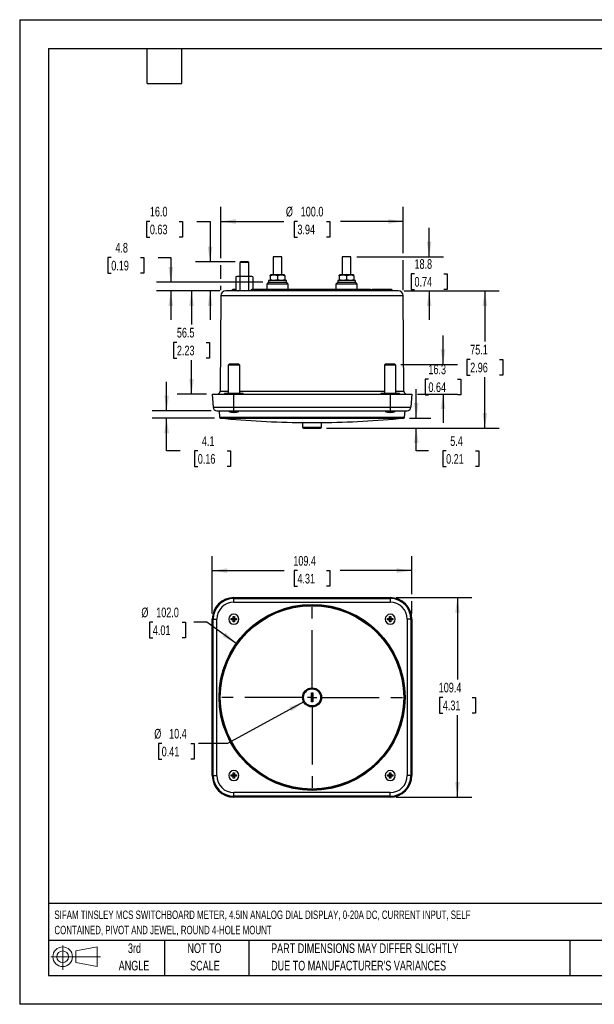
# Model space of a CAD drawing. Header units: millimetres. Extents: x 0 to 699, y 0 to 540.
# Tile 1 of 6: x 0 to 315, y 0 to 540. Entities that reach past the tile are written whole.
import ezdxf

# ---------------------------------------------------------------- set-up
doc = ezdxf.new("R2010")
doc.units = ezdxf.units.MM
doc.header["$LTSCALE"] = 2.5
doc.linetypes.add('CENTERX2', pattern=[20.32, 12.7, -2.54, 2.54, -2.54])
doc.layers.add('CENTER', color=40, linetype='CENTERX2')
doc.layers.add('SLD-DEFPOINTS', color=7, linetype='Continuous')
doc.layers.add('DIMENSIONS', color=140, linetype='Continuous', lineweight=25)
doc.layers.add('TEXT', color=140, linetype='Continuous', lineweight=25)
doc.styles.add('SLDTEXTSTYLE0', font='TXT', dxfattribs={"width": 0.7})
doc.dimstyles.new('SLDDIMSTYLE0', dxfattribs={"dimtxt": 5.39502, "dimasz": 8.255, "dimexe": 0, "dimexo": 0.0625, "dimgap": 1.348755, "dimtad": 0, "dimtih": 1, "dimtoh": 1, "dimrnd": 1e-09, "dimzin": 12, "dimdsep": 46, "dimtxsty": 'SLDTEXTSTYLE0', "dimsah": 1, "dimcen": 0.09, "dimadec": 0, "dimazin": 3, "dimtfac": 1, "dimtofl": 0, "dimtmove": 0, "dimatfit": 3, "dimfxl": 0, "dimfrac": 2, "dimtolj": 1, "dimtzin": 12, "dimarcsym": 0})
doc.dimstyles.new('SLDDIMSTYLE1', dxfattribs={"dimtxt": 5.39502, "dimasz": 8.255, "dimexe": 0, "dimexo": 0.0625, "dimgap": 1.348755, "dimtad": 0, "dimtih": 1, "dimtoh": 1, "dimrnd": 1e-09, "dimzin": 4, "dimdsep": 46, "dimtxsty": 'SLDTEXTSTYLE0', "dimsah": 1, "dimcen": 0, "dimadec": 0, "dimazin": 1, "dimtfac": 1, "dimtofl": 0, "dimtmove": 0, "dimatfit": 3, "dimfxl": 0, "dimfrac": 2, "dimtolj": 1, "dimtzin": 12, "dimarcsym": 0})
doc.dimstyles.new('SLDDIMSTYLE2', dxfattribs={"dimtxt": 5.39502, "dimasz": 8.255, "dimexe": 0, "dimexo": 0.0625, "dimgap": 1.348755, "dimtad": 0, "dimtih": 1, "dimtoh": 1, "dimrnd": 1e-09, "dimzin": 12, "dimdsep": 46, "dimtxsty": 'SLDTEXTSTYLE0', "dimsah": 1, "dimcen": 0, "dimadec": 0, "dimazin": 3, "dimtfac": 1, "dimtofl": 0, "dimtmove": 0, "dimatfit": 3, "dimfxl": 0, "dimfrac": 2, "dimtolj": 1, "dimtzin": 12, "dimarcsym": 0})
doc.dimstyles.new('SLDDIMSTYLE3', dxfattribs={"dimtxt": 5.39502, "dimasz": 8.255, "dimexe": 0, "dimexo": 0.0625, "dimgap": 1.348755, "dimtad": 0, "dimtih": 1, "dimtoh": 1, "dimrnd": 1e-09, "dimzin": 4, "dimdsep": 46, "dimtxsty": 'SLDTEXTSTYLE0', "dimsah": 1, "dimcen": 0.09, "dimadec": 0, "dimazin": 1, "dimtfac": 1, "dimtofl": 0, "dimtmove": 0, "dimatfit": 3, "dimfxl": 0, "dimfrac": 2, "dimtolj": 1, "dimtzin": 12, "dimarcsym": 0})
doc.dimstyles.new('SLDDIMSTYLE4', dxfattribs={"dimtxt": 5.39502, "dimasz": 8.255, "dimexe": 0, "dimexo": 0.0625, "dimgap": 1.348755, "dimtad": 0, "dimtih": 1, "dimtoh": 1, "dimrnd": 1e-09, "dimzin": 12, "dimdsep": 46, "dimtxsty": 'SLDTEXTSTYLE0', "dimsah": 1, "dimcen": 0.09, "dimadec": 0, "dimazin": 3, "dimtfac": 1, "dimtmove": 0, "dimatfit": 0, "dimfxl": 0, "dimfrac": 2, "dimtolj": 1, "dimtzin": 12, "dimarcsym": 0})
doc.dimstyles.new('SLDDIMSTYLE5', dxfattribs={"dimtxt": 5.39502, "dimasz": 8.255, "dimexe": 0, "dimexo": 0.0625, "dimgap": 1.348755, "dimtad": 0, "dimtih": 1, "dimtoh": 1, "dimrnd": 1e-09, "dimzin": 4, "dimdsep": 46, "dimtxsty": 'SLDTEXTSTYLE0', "dimsah": 1, "dimcen": 0.09, "dimadec": 0, "dimazin": 1, "dimtfac": 1, "dimtmove": 0, "dimatfit": 0, "dimfxl": 0, "dimfrac": 2, "dimtolj": 1, "dimtzin": 12, "dimarcsym": 0})

# ---------------------------------------------------------------- blocks, each defined once
blk = doc.blocks.new('Block11')
at = {"color": 7, "linetype": 'Continuous', "lineweight": 18}
for p, q in [((6.47, 13.28), (6.47, 0)), ((13.7, 10.42), (25.44, 12.58)), ((25.44, 12.58), (25.44, 1.83)), ((0, 7.2), (27.18, 7.2)), ((13.7, 3.99), (13.7, 10.42)), ((13.7, 3.99), (25.44, 1.83))]:
    blk.add_line(p, q, dxfattribs=at)
for radius in [5.38, 3.21]:
    blk.add_circle((6.47, 7.2), radius, dxfattribs=at)
blk = doc.blocks.new('Block12')
at = {"layer": 'SLD-DEFPOINTS'}
blk.add_blockref('Block11', (0, 0), dxfattribs=at)
blk = doc.blocks.new('SW_NOTE_0')
at = {"layer": 'TEXT', "color": 0, "linetype": 'CENTERX2', "lineweight": 18, "char_height": 4.625, "attachment_point": 1, "style": 'SLDTEXTSTYLE0'}
for s, insert in [('SIFAM TINSLEY MCS SWITCHBOARD METER, 4.5IN ANALOG DIAL DISPLAY, 0-20A DC, CURRENT INPUT, SELF', (0, 5.96)), ('CONTAINED, PIVOT AND JEWEL, ROUND 4-HOLE MOUNT', (0, -2.41))]:
    blk.add_mtext(s, dxfattribs=dict(at, insert=insert))
blk = doc.blocks.new('SW_NOTE_0_3')
at = {"layer": 'TEXT', "color": 0, "linetype": 'CENTERX2', "lineweight": 18, "char_height": 5.2917, "attachment_point": 1, "style": 'SLDTEXTSTYLE0'}
for s, insert in [('PART DIMENSIONS MAY DIFFER SLIGHTLY', (0, 6.82)), ("DUE TO MANUFACTURER'S VARIANCES", (0, -2.73))]:
    blk.add_mtext(s, dxfattribs=dict(at, insert=insert))
blk = doc.blocks.new('SW_NOTE_0_4')
at = {"layer": 'TEXT', "color": 0, "linetype": 'CENTERX2', "lineweight": 18, "char_height": 5.292, "attachment_point": 2, "style": 'SLDTEXTSTYLE0'}
for s, insert in [('NOT TO', (13.15, 6.82)), ('SCALE', (13.39, -2.73))]:
    blk.add_mtext(s, dxfattribs=dict(at, insert=insert))
blk = doc.blocks.new('SW_NOTE_0_5')
at = {"layer": 'TEXT', "color": 0, "linetype": 'CENTERX2', "lineweight": 18, "char_height": 5.292, "attachment_point": 2, "style": 'SLDTEXTSTYLE0'}
for s, insert in [('3rd', (5.79, 6.82)), ('ANGLE', (5.54, -2.73))]:
    blk.add_mtext(s, dxfattribs=dict(at, insert=insert))
blk = doc.blocks.new('_D')
at = {"layer": 'DIMENSIONS'}
for p, q in [((105.54, 214.28), (105.54, 245.67)), ((214.94, 224.86), (214.94, 245.67)), ((105.54, 237.73), (144.91, 237.73)), ((152.22, 237.73), (150.41, 237.73)), ((150.41, 237.73), (150.41, 229.16)), ((168.25, 237.73), (170.06, 237.73)), ((170.06, 237.73), (170.06, 229.16)), ((214.94, 237.73), (175.56, 237.73)), ((150.41, 229.16), (152.22, 229.16)), ((170.06, 229.16), (168.25, 229.16)), ((214.94, 214.28), (214.94, 221.05))]:
    blk.add_line(p, q, dxfattribs=at)
for points in [[(105.54, 237.73), (113.79, 236.46), (113.79, 239)], [(214.94, 237.73), (206.68, 239), (206.68, 236.46)]]:
    blk.add_solid(points, dxfattribs=at)
at = {"layer": 'DIMENSIONS', "char_height": 5.292, "attachment_point": 1, "style": 'SLDTEXTSTYLE0'}
for s, insert in [('109.4', (149.98, 245.76)), ('4.31', (152.22, 235.98))]:
    blk.add_mtext(s, dxfattribs=dict(at, insert=insert))
blk = doc.blocks.new('_D_1')
at = {"layer": 'DIMENSIONS'}
for p, q in [((206.26, 222.95), (247.87, 222.95)), ((239.94, 222.95), (239.94, 178.04)), ((231.92, 168.25), (230.11, 168.25)), ((230.11, 168.25), (230.11, 159.68)), ((247.95, 168.25), (249.76, 168.25)), ((249.76, 168.25), (249.76, 159.68)), ((230.11, 159.68), (231.92, 159.68)), ((239.94, 113.55), (239.94, 158.47)), ((249.76, 159.68), (247.95, 159.68)), ((206.26, 113.55), (247.87, 113.55))]:
    blk.add_line(p, q, dxfattribs=at)
for points in [[(239.94, 222.95), (238.67, 214.7), (241.21, 214.7)], [(239.94, 113.55), (241.21, 121.81), (238.67, 121.81)]]:
    blk.add_solid(points, dxfattribs=at)
at = {"layer": 'DIMENSIONS', "char_height": 5.292, "attachment_point": 1, "style": 'SLDTEXTSTYLE0'}
for s, insert in [('109.4', (229.68, 176.28)), ('4.31', (231.92, 166.5))]:
    blk.add_mtext(s, dxfattribs=dict(at, insert=insert))
blk = doc.blocks.new('_D_2')
at = {"layer": 'DIMENSIONS'}
for p, q in [((73.01, 209.45), (71.2, 209.45)), ((71.2, 209.45), (71.2, 200.88)), ((89.04, 209.45), (90.86, 209.45)), ((90.86, 209.45), (90.86, 200.88)), ((102.53, 209.45), (95.36, 209.45)), ((118.74, 197.87), (102.53, 209.45)), ((71.2, 200.88), (73.01, 200.88)), ((90.86, 200.88), (89.04, 200.88))]:
    blk.add_line(p, q, dxfattribs=at)
blk.add_solid([(118.74, 197.87), (112.76, 203.7), (111.29, 201.64)], dxfattribs=at)
at = {"layer": 'DIMENSIONS', "char_height": 5.292, "attachment_point": 1, "style": 'SLDTEXTSTYLE0'}
for s, insert in [('%%c', (66.7, 217.48)), ('102.0', (74.84, 217.48)), ('4.01', (73.01, 207.7))]:
    blk.add_mtext(s, dxfattribs=dict(at, insert=insert))
blk = doc.blocks.new('_D_3')
at = {"layer": 'DIMENSIONS'}
for p, q in [((155.67, 165.76), (113.82, 142.95)), ((77.84, 142.95), (76.03, 142.95)), ((76.03, 142.95), (76.03, 134.38)), ((93.87, 142.95), (95.68, 142.95)), ((95.68, 142.95), (95.68, 134.38)), ((113.82, 142.95), (97.94, 142.95)), ((76.03, 134.38), (77.84, 134.38)), ((95.68, 134.38), (93.87, 134.38))]:
    blk.add_line(p, q, dxfattribs=at)
blk.add_solid([(155.67, 165.76), (147.81, 162.93), (149.03, 160.7)], dxfattribs=at)
at = {"layer": 'DIMENSIONS', "char_height": 5.292, "attachment_point": 1, "style": 'SLDTEXTSTYLE0'}
for s, insert in [('%%c', (73.76, 150.98)), ('10.4', (81.91, 150.98)), ('0.41', (77.84, 141.2))]:
    blk.add_mtext(s, dxfattribs=dict(at, insert=insert))
blk = doc.blocks.new('SW_CENTERMARKSYMBOL_0')
at = {"layer": 'CENTER', "color": 0}
for p, q in [((0, 5.08), (0, 52.82)), ((-5.08, 0), (-52.82, 0)), ((0, 0), (-2.54, 0)), ((0, 0), (0, 2.54)), ((0, 0), (0, -2.54)), ((0, 0), (2.54, 0)), ((5.08, 0), (52.82, 0)), ((0, -5.08), (0, -52.82))]:
    blk.add_line(p, q, dxfattribs=at)
blk = doc.blocks.new('_D_4')
at = {"layer": 'DIMENSIONS'}
for p, q in [((110.22, 408.97), (110.22, 437.1)), ((210.25, 411.74), (210.25, 437.1)), ((110.22, 429.16), (144.7, 429.16)), ((152.22, 429.16), (150.41, 429.16)), ((150.41, 429.16), (150.41, 420.59)), ((168.25, 429.16), (170.06, 429.16)), ((170.06, 429.16), (170.06, 420.59)), ((210.25, 429.16), (175.77, 429.16)), ((150.41, 420.59), (152.22, 420.59)), ((170.06, 420.59), (168.25, 420.59)), ((110.22, 397.76), (110.22, 405.16)), ((210.25, 391.55), (210.25, 407.93)), ((110.22, 391.55), (110.22, 393.95))]:
    blk.add_line(p, q, dxfattribs=at)
for points in [[(110.22, 429.16), (118.48, 427.89), (118.48, 430.43)], [(210.25, 429.16), (201.99, 430.43), (201.99, 427.89)]]:
    blk.add_solid(points, dxfattribs=at)
at = {"layer": 'DIMENSIONS', "char_height": 5.292, "attachment_point": 1, "style": 'SLDTEXTSTYLE0'}
for s, insert in [('%%c', (145.9, 437.19)), ('100.0', (154.05, 437.19)), ('3.94', (152.22, 427.41))]:
    blk.add_mtext(s, dxfattribs=dict(at, insert=insert))
blk = doc.blocks.new('_D_5')
at = {"layer": 'DIMENSIONS'}
for p, q in [((224.41, 409.83), (224.41, 425.71)), ((184.75, 409.83), (232.35, 409.83)), ((216.39, 400.45), (214.58, 400.45)), ((214.58, 400.45), (214.58, 391.88)), ((232.42, 400.45), (234.24, 400.45)), ((234.24, 400.45), (234.24, 391.88)), ((210.7, 391.07), (232.35, 391.07)), ((214.58, 391.88), (216.39, 391.88)), ((224.41, 391.07), (224.41, 375.19)), ((234.24, 391.88), (232.42, 391.88))]:
    blk.add_line(p, q, dxfattribs=at)
for points in [[(224.41, 409.83), (225.68, 418.09), (223.14, 418.09)], [(224.41, 391.07), (223.14, 382.81), (225.68, 382.81)]]:
    blk.add_solid(points, dxfattribs=at)
at = {"layer": 'DIMENSIONS', "char_height": 5.292, "attachment_point": 1, "style": 'SLDTEXTSTYLE0'}
for s, insert in [('18.8', (216.39, 408.48)), ('0.74', (216.39, 398.7))]:
    blk.add_mtext(s, dxfattribs=dict(at, insert=insert))
blk = doc.blocks.new('_D_6')
at = {"layer": 'DIMENSIONS'}
for p, q in [((210.7, 391.07), (262.87, 391.07)), ((254.94, 391.07), (254.94, 363.28)), ((246.92, 353.5), (245.11, 353.5)), ((245.11, 353.5), (245.11, 344.92)), ((262.95, 353.5), (264.76, 353.5)), ((264.76, 353.5), (264.76, 344.92)), ((245.11, 344.92), (246.92, 344.92)), ((254.94, 315.92), (254.94, 343.71)), ((264.76, 344.92), (262.95, 344.92)), ((168.09, 315.92), (262.87, 315.92))]:
    blk.add_line(p, q, dxfattribs=at)
for points in [[(254.94, 391.07), (253.67, 382.81), (256.21, 382.81)], [(254.94, 315.92), (256.21, 324.18), (253.67, 324.18)]]:
    blk.add_solid(points, dxfattribs=at)
at = {"layer": 'DIMENSIONS', "char_height": 5.292, "attachment_point": 1, "style": 'SLDTEXTSTYLE0'}
for s, insert in [('75.1', (246.92, 361.53)), ('2.96', (246.92, 351.74))]:
    blk.add_mtext(s, dxfattribs=dict(at, insert=insert))
blk = doc.blocks.new('_D_7')
at = {"layer": 'DIMENSIONS'}
for p, q in [((109.77, 391.07), (86.24, 391.07)), ((94.17, 391.07), (94.17, 372.59)), ((86.16, 362.81), (84.35, 362.81)), ((84.35, 362.81), (84.35, 354.24)), ((102.19, 362.81), (104, 362.81)), ((104, 362.81), (104, 354.24)), ((84.35, 354.24), (86.16, 354.24)), ((94.17, 334.55), (94.17, 353.03)), ((104, 354.24), (102.19, 354.24)), ((102.36, 334.55), (86.24, 334.55))]:
    blk.add_line(p, q, dxfattribs=at)
for points in [[(94.17, 391.07), (92.9, 382.81), (95.44, 382.81)], [(94.17, 334.55), (95.44, 342.81), (92.9, 342.81)]]:
    blk.add_solid(points, dxfattribs=at)
at = {"layer": 'DIMENSIONS', "char_height": 5.292, "attachment_point": 1, "style": 'SLDTEXTSTYLE0'}
for s, insert in [('56.5', (86.16, 370.84)), ('2.23', (86.16, 361.06))]:
    blk.add_mtext(s, dxfattribs=dict(at, insert=insert))
blk = doc.blocks.new('_D_8')
at = {"layer": 'DIMENSIONS'}
for p, q in [((50.2, 409.35), (48.39, 409.35)), ((48.39, 409.35), (48.39, 400.78)), ((66.23, 409.35), (68.04, 409.35)), ((68.04, 409.35), (68.04, 400.78)), ((75.95, 409.35), (82.83, 409.35)), ((82.83, 409.35), (82.83, 395.85)), ((48.39, 400.78), (50.2, 400.78)), ((68.04, 400.78), (66.23, 400.78)), ((133.25, 395.85), (74.9, 395.85)), ((109.77, 391.07), (74.9, 391.07)), ((82.83, 391.07), (82.83, 375.19))]:
    blk.add_line(p, q, dxfattribs=at)
for points in [[(82.83, 395.85), (84.1, 404.11), (81.56, 404.11)], [(82.83, 391.07), (81.56, 382.81), (84.1, 382.81)]]:
    blk.add_solid(points, dxfattribs=at)
at = {"layer": 'DIMENSIONS', "char_height": 5.292, "attachment_point": 1, "style": 'SLDTEXTSTYLE0'}
for s, insert in [('4.8', (52.44, 417.38)), ('0.19', (50.2, 407.6))]:
    blk.add_mtext(s, dxfattribs=dict(at, insert=insert))
blk = doc.blocks.new('_D_9')
at = {"layer": 'DIMENSIONS'}
for p, q in [((71.36, 429.16), (69.55, 429.16)), ((69.55, 429.16), (69.55, 420.59)), ((87.39, 429.16), (89.2, 429.16)), ((89.2, 429.16), (89.2, 420.59)), ((97.11, 429.16), (104.37, 429.16)), ((104.37, 429.16), (104.37, 407.07)), ((69.55, 420.59), (71.36, 420.59)), ((89.2, 420.59), (87.39, 420.59)), ((118.04, 407.07), (96.43, 407.07)), ((109.77, 391.07), (96.43, 391.07)), ((104.37, 391.07), (104.37, 375.19))]:
    blk.add_line(p, q, dxfattribs=at)
for points in [[(104.37, 407.07), (105.64, 415.32), (103.1, 415.32)], [(104.37, 391.07), (103.1, 382.81), (105.64, 382.81)]]:
    blk.add_solid(points, dxfattribs=at)
at = {"layer": 'DIMENSIONS', "char_height": 5.292, "attachment_point": 1, "style": 'SLDTEXTSTYLE0'}
for s, insert in [('16.0', (71.36, 437.19)), ('0.63', (71.36, 427.41))]:
    blk.add_mtext(s, dxfattribs=dict(at, insert=insert))
blk = doc.blocks.new('_D_10')
at = {"layer": 'DIMENSIONS'}
for p, q in [((232.04, 350.83), (232.04, 366.71)), ((208.86, 350.83), (239.98, 350.83)), ((224.02, 342.69), (222.21, 342.69)), ((222.21, 342.69), (222.21, 334.12)), ((240.05, 342.69), (241.87, 342.69)), ((241.87, 342.69), (241.87, 334.12)), ((218.11, 334.55), (239.98, 334.55)), ((222.21, 334.12), (224.02, 334.12)), ((232.04, 334.55), (232.04, 318.68)), ((241.87, 334.12), (240.05, 334.12))]:
    blk.add_line(p, q, dxfattribs=at)
for points in [[(232.04, 350.83), (233.31, 359.09), (230.77, 359.09)], [(232.04, 334.55), (230.77, 326.3), (233.31, 326.3)]]:
    blk.add_solid(points, dxfattribs=at)
at = {"layer": 'DIMENSIONS', "char_height": 5.292, "attachment_point": 1, "style": 'SLDTEXTSTYLE0'}
for s, insert in [('16.3', (224.02, 350.72)), ('0.64', (224.02, 340.94))]:
    blk.add_mtext(s, dxfattribs=dict(at, insert=insert))
blk = doc.blocks.new('_D_11')
at = {"layer": 'DIMENSIONS'}
for p, q in [((217.34, 321.35), (217.34, 337.22)), ((213.69, 321.35), (225.27, 321.35)), ((168.09, 315.92), (225.27, 315.92)), ((217.34, 303.38), (217.34, 315.92)), ((224.01, 303.38), (217.34, 303.38)), ((233.73, 303.38), (231.92, 303.38)), ((231.92, 303.38), (231.92, 294.81)), ((249.76, 303.38), (251.57, 303.38)), ((251.57, 303.38), (251.57, 294.81)), ((231.92, 294.81), (233.73, 294.81)), ((251.57, 294.81), (249.76, 294.81))]:
    blk.add_line(p, q, dxfattribs=at)
for points in [[(217.34, 321.35), (218.61, 329.6), (216.07, 329.6)], [(217.34, 315.92), (216.07, 307.67), (218.61, 307.67)]]:
    blk.add_solid(points, dxfattribs=at)
at = {"layer": 'DIMENSIONS', "char_height": 5.292, "attachment_point": 1, "style": 'SLDTEXTSTYLE0'}
for s, insert in [('5.4', (235.97, 311.41)), ('0.21', (233.73, 301.63))]:
    blk.add_mtext(s, dxfattribs=dict(at, insert=insert))
blk = doc.blocks.new('_D_12')
at = {"layer": 'DIMENSIONS'}
for p, q in [((80.54, 325.4), (80.54, 341.28)), ((104.87, 325.4), (72.6, 325.4)), ((106.78, 321.35), (72.6, 321.35)), ((80.54, 303.38), (80.54, 321.35)), ((87.9, 303.38), (80.54, 303.38)), ((97.62, 303.38), (95.81, 303.38)), ((95.81, 303.38), (95.81, 294.81)), ((113.65, 303.38), (115.47, 303.38)), ((115.47, 303.38), (115.47, 294.81)), ((95.81, 294.81), (97.62, 294.81)), ((115.47, 294.81), (113.65, 294.81))]:
    blk.add_line(p, q, dxfattribs=at)
for points in [[(80.54, 325.4), (81.81, 333.66), (79.27, 333.66)], [(80.54, 321.35), (79.27, 313.09), (81.81, 313.09)]]:
    blk.add_solid(points, dxfattribs=at)
at = {"layer": 'DIMENSIONS', "char_height": 5.292, "attachment_point": 1, "style": 'SLDTEXTSTYLE0'}
for s, insert in [('4.1', (99.87, 311.41)), ('0.16', (97.62, 301.63))]:
    blk.add_mtext(s, dxfattribs=dict(at, insert=insert))

msp = doc.modelspace()

# ---------------------------------------------------------------- linework, layer by layer
at = {"color": 7, "linetype": 'Continuous'}
for p, q in [((0.006, 539.757), (0.006, 0.007)), ((0.006, 539.757), (698.506, 539.757)), ((698.506, 0.007), (0.006, 0.007))]:
    msp.add_line(p, q, dxfattribs=at)
for p, q in [((121.213, 407.07), (120.713, 406.57)), ((120.713, 406.57), (120.713, 399.07)), ((125.539, 406.57), (120.713, 406.57)), ((125.039, 407.07), (121.213, 407.07)), ((125.539, 406.57), (125.039, 407.07)), ((125.539, 399.07), (125.539, 406.57)), ((138.894, 409.831), (138.894, 399.851)), ((143.72, 409.831), (138.894, 409.831)), ((143.72, 399.851), (143.72, 409.831)), ((176.75, 409.831), (176.75, 399.851)), ((181.576, 409.831), (176.75, 409.831)), ((181.576, 399.851), (181.576, 409.831)), ((137.58, 399.851), (137.28, 399.677)), ((137.28, 399.318), (137.28, 399.675)), ((145.034, 399.851), (137.58, 399.851)), ((145.334, 399.677), (145.034, 399.851)), ((145.334, 399.318), (145.334, 399.665)), ((175.436, 399.851), (175.136, 399.677)), ((175.136, 399.318), (175.136, 399.675)), ((182.89, 399.851), (175.436, 399.851)), ((183.19, 399.677), (182.89, 399.851)), ((183.19, 399.318), (183.19, 399.665)), ((119.407, 399.07), (118.507, 398.706)), ((118.507, 398.706), (118.507, 391.433)), ((123.126, 399.07), (119.407, 399.07)), ((120.817, 391.433), (120.817, 398.706)), ((126.845, 399.07), (123.126, 399.07)), ((125.435, 398.706), (125.435, 391.433)), ((127.745, 398.706), (126.845, 399.07)), ((127.745, 398.706), (127.745, 391.851)), ((135.457, 394.851), (135.431, 391.851)), ((136.457, 395.851), (135.457, 394.851)), ((147.157, 394.851), (135.457, 394.851)), ((136.427, 396.851), (136.427, 395.851)), ((145.815, 396.851), (136.427, 396.851)), ((136.427, 395.851), (145.815, 395.851)), ((137.28, 399.318), (137.28, 397.383)), ((137.28, 397.383), (137.28, 397.037)), ((137.28, 397.024), (137.58, 396.851)), ((141.307, 399.318), (141.307, 397.383)), ((145.034, 396.851), (145.334, 397.024)), ((145.334, 399.318), (145.334, 397.383)), ((145.334, 397.383), (145.334, 397.026)), ((146.187, 396.851), (145.815, 396.851)), ((145.815, 395.851), (146.187, 395.851)), ((147.157, 394.851), (146.157, 395.851)), ((146.187, 395.851), (146.187, 396.851)), ((147.183, 391.851), (147.157, 394.851)), ((173.313, 394.851), (173.287, 391.851)), ((174.313, 395.851), (173.313, 394.851)), ((185.013, 394.851), (173.313, 394.851)), ((174.283, 396.851), (174.283, 395.851)), ((183.671, 396.851), (174.283, 396.851)), ((174.283, 395.851), (183.671, 395.851)), ((175.136, 399.318), (175.136, 397.383)), ((175.136, 397.383), (175.136, 397.037)), ((175.136, 397.024), (175.436, 396.851)), ((179.163, 399.318), (179.163, 397.383)), ((182.89, 396.851), (183.19, 397.024)), ((183.19, 399.318), (183.19, 397.383)), ((183.19, 397.383), (183.19, 397.026)), ((184.043, 396.851), (183.671, 396.851)), ((183.671, 395.851), (184.043, 395.851)), ((185.013, 394.851), (184.013, 395.851)), ((184.043, 395.851), (184.043, 396.851)), ((185.039, 391.851), (185.013, 394.851)), ((207.527, 391.07), (112.944, 391.07)), ((116.231, 391.355), (116.228, 391.07)), ((118.239, 391.355), (116.231, 391.355)), ((118.507, 391.851), (116.749, 391.851)), ((118.237, 391.07), (118.239, 391.355)), ((118.701, 391.355), (118.239, 391.355)), ((118.507, 391.433), (119.407, 391.07)), ((126.719, 391.355), (126.716, 391.07)), ((127.856, 391.355), (126.719, 391.355)), ((128.224, 391.851), (127.228, 391.851)), ((127.854, 391.07), (127.856, 391.355)), ((192.615, 391.355), (127.856, 391.355)), ((192.247, 391.851), (128.224, 391.851)), ((192.247, 391.851), (193.243, 391.851)), ((192.617, 391.07), (192.615, 391.355)), ((193.752, 391.355), (192.615, 391.355)), ((197.815, 391.851), (193.366, 391.851)), ((193.754, 391.07), (193.752, 391.355)), ((193.752, 391.355), (197.774, 391.355)), ((202.231, 391.355), (197.774, 391.355)), ((197.774, 391.355), (197.774, 391.07)), ((201.754, 391.851), (197.815, 391.851)), ((203.728, 391.851), (201.754, 391.851)), ((202.234, 391.07), (202.231, 391.355)), ((204.24, 391.355), (202.231, 391.355)), ((204.242, 391.07), (204.24, 391.355)), ((110.225, 388.37), (109.846, 336.04)), ((210.246, 388.37), (110.225, 388.37)), ((210.624, 336.04), (210.246, 388.37)), ((114.785, 350.831), (114.285, 350.331)), ((114.285, 350.331), (114.285, 334.931)), ((115.452, 350.331), (114.285, 350.331)), ((115.767, 350.831), (114.785, 350.831)), ((120.585, 350.331), (115.452, 350.331)), ((120.085, 350.831), (115.767, 350.831)), ((120.585, 350.331), (120.085, 350.831)), ((120.585, 334.931), (120.585, 350.331)), ((200.385, 350.831), (199.885, 350.331)), ((199.885, 350.331), (199.885, 334.931)), ((201.052, 350.331), (199.885, 350.331)), ((201.367, 350.831), (200.385, 350.831)), ((206.185, 350.331), (201.052, 350.331)), ((205.685, 350.831), (201.367, 350.831)), ((206.185, 350.331), (205.685, 350.831)), ((206.185, 334.931), (206.185, 350.331)), ((109.846, 336.04), (114.285, 336.04)), ((112.335, 334.931), (112.335, 334.551)), ((114.224, 334.931), (112.335, 334.931)), ((122.535, 334.931), (114.224, 334.931)), ((120.585, 336.04), (199.885, 336.04)), ((122.535, 334.551), (122.535, 334.931)), ((197.935, 334.931), (197.935, 334.551)), ((199.824, 334.931), (197.935, 334.931)), ((208.135, 334.931), (199.824, 334.931)), ((206.185, 336.04), (210.624, 336.04)), ((208.135, 334.551), (208.135, 334.931)), ((105.535, 334.551), (106.045, 327.261)), ((105.535, 334.551), (117.385, 334.551)), ((117.385, 327.261), (117.385, 334.551)), ((117.385, 334.551), (203.085, 334.551)), ((203.085, 334.551), (203.085, 327.261)), ((203.085, 334.551), (214.935, 334.551)), ((214.935, 334.551), (214.426, 327.261)), ((106.045, 327.261), (117.385, 327.261)), ((108.04, 325.401), (117.385, 325.401)), ((109.258, 325.401), (109.509, 321.811)), ((114.635, 325.401), (114.635, 325.001)), ((114.635, 325.001), (117.385, 325.001)), ((115.876, 324.595), (115.882, 324.6)), ((115.882, 324.6), (117.08, 324.441)), ((117.08, 324.6), (117.691, 324.6)), ((117.08, 324.441), (117.08, 324.6)), ((117.385, 327.261), (203.085, 327.261)), ((117.385, 325.401), (117.385, 327.261)), ((117.385, 325.401), (203.085, 325.401)), ((117.385, 325.001), (117.385, 325.401)), ((117.385, 325.001), (120.135, 325.001)), ((117.691, 324.6), (117.691, 324.441)), ((118.889, 324.6), (118.895, 324.595)), ((120.135, 325.001), (120.135, 325.401)), ((200.335, 325.401), (200.335, 325.001)), ((200.335, 325.001), (203.085, 325.001)), ((201.576, 324.595), (201.582, 324.6)), ((201.582, 324.6), (202.78, 324.441)), ((202.78, 324.6), (203.391, 324.6)), ((202.78, 324.441), (202.78, 324.6)), ((203.085, 327.261), (214.426, 327.261)), ((203.085, 327.261), (203.085, 325.401)), ((203.085, 325.401), (212.43, 325.401)), ((203.085, 325.001), (203.085, 325.401)), ((203.085, 325.001), (205.835, 325.001)), ((203.391, 324.6), (203.391, 324.441)), ((204.589, 324.6), (204.595, 324.595)), ((205.835, 325.001), (205.835, 325.401)), ((210.962, 321.811), (211.213, 325.401)), ((109.509, 321.811), (210.962, 321.811)), ((109.958, 321.349), (160.235, 321.349)), ((155.034, 318.881), (155.055, 316.418)), ((155.034, 318.881), (165.437, 318.881)), ((160.235, 321.349), (210.512, 321.349)), ((165.415, 316.418), (165.437, 318.881)), ((155.055, 316.418), (165.415, 316.418)), ((155.555, 315.922), (164.915, 315.922)), ((117.385, 222.444), (117.385, 222.954)), ((117.385, 222.954), (203.085, 222.954)), ((117.385, 222.444), (203.085, 222.444)), ((117.385, 220.449), (117.385, 222.444)), ((203.085, 222.954), (203.085, 222.444)), ((203.085, 222.444), (203.085, 220.449)), ((117.385, 220.449), (203.085, 220.449)), ((105.535, 125.404), (105.535, 211.104)), ((105.535, 211.104), (106.045, 211.104)), ((106.045, 125.404), (106.045, 211.104)), ((106.045, 211.104), (108.04, 211.104)), ((108.04, 125.404), (108.04, 211.104)), ((115.876, 211.104), (115.882, 211.41)), ((115.882, 210.799), (115.876, 211.104)), ((115.882, 211.41), (117.08, 211.41)), ((117.08, 210.799), (115.882, 210.799)), ((117.08, 212.608), (117.691, 212.608)), ((117.08, 211.41), (117.08, 212.608)), ((117.691, 211.41), (117.08, 211.41)), ((117.08, 211.41), (117.08, 210.799)), ((117.08, 209.6), (117.08, 210.799)), ((117.08, 210.799), (117.691, 210.799)), ((117.691, 212.608), (117.691, 211.41)), ((117.691, 211.41), (118.889, 211.41)), ((117.691, 210.799), (117.691, 211.41)), ((117.691, 210.799), (117.691, 209.6)), ((118.889, 210.799), (117.691, 210.799)), ((118.889, 211.41), (118.895, 211.104)), ((118.895, 211.104), (118.889, 210.799)), ((201.576, 211.104), (201.582, 211.41)), ((201.582, 210.799), (201.576, 211.104)), ((201.582, 211.41), (202.78, 211.41)), ((202.78, 210.799), (201.582, 210.799)), ((202.78, 212.608), (203.391, 212.608)), ((202.78, 211.41), (202.78, 212.608)), ((203.391, 211.41), (202.78, 211.41)), ((202.78, 211.41), (202.78, 210.799)), ((202.78, 209.6), (202.78, 210.799)), ((202.78, 210.799), (203.391, 210.799)), ((203.391, 212.608), (203.391, 211.41)), ((203.391, 211.41), (204.589, 211.41)), ((203.391, 210.799), (203.391, 211.41)), ((203.391, 210.799), (203.391, 209.6)), ((204.589, 210.799), (203.391, 210.799)), ((204.589, 211.41), (204.595, 211.104)), ((204.595, 211.104), (204.589, 210.799)), ((212.43, 211.104), (212.43, 125.404)), ((214.426, 211.104), (212.43, 211.104)), ((214.426, 211.104), (214.426, 125.404)), ((214.935, 211.104), (214.426, 211.104)), ((214.935, 211.104), (214.935, 125.404)), ((117.691, 209.6), (117.08, 209.6)), ((203.391, 209.6), (202.78, 209.6)), ((159.86, 170.754), (160.61, 170.754)), ((159.86, 165.754), (159.86, 170.754)), ((160.61, 170.754), (160.61, 165.754)), ((160.61, 165.754), (159.86, 165.754)), ((105.535, 125.404), (106.045, 125.404)), ((106.045, 125.404), (108.04, 125.404)), ((115.876, 125.404), (115.882, 125.71)), ((115.882, 125.099), (115.876, 125.404)), ((115.882, 125.71), (117.08, 125.71)), ((117.08, 125.099), (115.882, 125.099)), ((117.08, 126.908), (117.691, 126.908)), ((117.08, 125.71), (117.08, 126.908)), ((117.691, 125.71), (117.08, 125.71)), ((117.08, 125.71), (117.08, 125.099)), ((117.08, 123.9), (117.08, 125.099)), ((117.08, 125.099), (117.691, 125.099)), ((117.691, 126.908), (117.691, 125.71)), ((117.691, 125.71), (118.889, 125.71)), ((117.691, 125.099), (117.691, 125.71)), ((117.691, 125.099), (117.691, 123.9)), ((118.889, 125.099), (117.691, 125.099)), ((118.889, 125.71), (118.895, 125.404)), ((118.895, 125.404), (118.889, 125.099)), ((201.576, 125.404), (201.582, 125.71)), ((201.582, 125.099), (201.576, 125.404)), ((201.582, 125.71), (202.78, 125.71)), ((202.78, 125.099), (201.582, 125.099)), ((202.78, 126.908), (203.391, 126.908)), ((202.78, 125.71), (202.78, 126.908)), ((203.391, 125.71), (202.78, 125.71)), ((202.78, 125.71), (202.78, 125.099)), ((202.78, 123.9), (202.78, 125.099)), ((202.78, 125.099), (203.391, 125.099)), ((203.391, 126.908), (203.391, 125.71)), ((203.391, 125.71), (204.589, 125.71)), ((203.391, 125.099), (203.391, 125.71)), ((203.391, 125.099), (203.391, 123.9)), ((204.589, 125.099), (203.391, 125.099)), ((204.589, 125.71), (204.595, 125.404)), ((204.595, 125.404), (204.589, 125.099)), ((214.426, 125.404), (212.43, 125.404)), ((214.935, 125.404), (214.426, 125.404)), ((117.691, 123.9), (117.08, 123.9)), ((203.391, 123.9), (202.78, 123.9)), ((203.085, 116.059), (117.385, 116.059)), ((117.385, 114.064), (117.385, 116.059)), ((203.085, 114.064), (117.385, 114.064)), ((117.385, 113.554), (117.385, 114.064)), ((203.085, 113.554), (117.385, 113.554)), ((203.085, 114.064), (203.085, 116.059)), ((203.085, 113.554), (203.085, 114.064))]:
    msp.add_line(p, q)
at = {"flags": 128}
for points in [[(126.717, 391.2), (125.798, 391.306), (125.435, 391.433)], [(117.691, 324.441), (118.552, 324.534), (118.889, 324.6)], [(203.391, 324.441), (204.252, 324.534), (204.589, 324.6)]]:
    msp.add_lwpolyline(points, dxfattribs=at)
for centre, radius in [((160.235, 168.254), 50.977), ((160.235, 168.254), 50.726), ((160.235, 168.254), 50.277), ((160.235, 168.254), 5.201), ((160.235, 168.254), 5.18), ((160.235, 168.258), 4.68)]:
    msp.add_circle(centre, radius)
for centre, radius, start, end in [((139.294, 393.755), 5.916, 70.10187, 109.89813), ((143.321, 393.755), 5.916, 70.10187, 109.89813), ((177.15, 393.755), 5.916, 70.10187, 109.89813), ((181.177, 393.755), 5.916, 70.10187, 109.89813), ((119.662, 396.082), 2.867, 66.24768, 113.75232), ((123.126, 387.933), 11.018, 77.90088, 102.09912), ((126.59, 396.082), 2.867, 66.24768, 113.75232), ((139.294, 402.946), 5.916, 250.10187, 289.89813), ((143.321, 402.946), 5.916, 250.10187, 289.89813), ((177.15, 402.946), 5.916, 250.10187, 289.89813), ((181.177, 402.946), 5.916, 250.10187, 289.89813), ((112.944, 388.351), 2.719, 90, 179.58557), ((116.731, 391.351), 0.5, 90, 179.5), ((118.741, 391.356), 0.502, 117.74787, 180.13882), ((119.662, 394.057), 2.867, 246.24768, 293.75232), ((123.126, 402.207), 11.018, 257.90088, 282.09912), ((127.219, 391.351), 0.5, 90, 179.5), ((128.301, 391.409), 0.448, 99.8915, 186.93744), ((192.17, 391.409), 0.448, 353.06256, 80.1085), ((193.252, 391.351), 0.5, 0.5, 90), ((199.327, 391.477), 1.558, 166.13678, 184.50476), ((201.743, 391.362), 0.489, 359.17765, 88.64639), ((203.74, 391.351), 0.5, 0.5, 90), ((207.527, 388.351), 2.719, 0.41443, 90), ((108.346, 336.051), 1.5, 270, 359.58557), ((212.124, 336.051), 1.5, 180.41443, 270), ((108.04, 327.401), 2, 184, 270), ((117.385, 331.307), 6.88, 246.43999, 257.33402), ((117.385, 331.307), 6.88, 282.68166, 293.56001), ((203.085, 331.307), 6.88, 246.43999, 257.33402), ((203.085, 331.307), 6.88, 282.68166, 293.56001), ((212.43, 327.401), 2, 270, 356), ((110.008, 321.846), 0.5, 184, 264.32009), ((160.235, 826.855), 508, 264.3201, 269.41334), ((160.235, 826.855), 508, 270.58666, 275.6799), ((210.463, 321.846), 0.5, 275.67991, 356), ((155.555, 316.422), 0.5, 180.5, 270), ((164.915, 316.422), 0.5, 270, 359.5), ((117.385, 211.104), 11.85, 90, 180), ((117.385, 211.104), 11.34, 90, 180), ((203.085, 211.104), 11.85, 0, 90), ((203.085, 211.104), 11.34, 0, 90), ((117.385, 211.104), 9.345, 90, 180), ((203.085, 211.104), 9.345, 0, 90), ((117.385, 211.104), 2.75, 90, 180), ((117.385, 211.104), 2.75, 180, 270), ((117.385, 211.104), 2.75, 0, 90), ((117.385, 211.104), 2.75, 270, 0), ((203.085, 211.104), 2.75, 90, 180), ((203.085, 211.104), 2.75, 180, 270), ((203.085, 211.104), 2.75, 0, 90), ((203.085, 211.104), 2.75, 270, 0), ((117.385, 125.404), 11.85, 180, 270), ((117.385, 125.404), 11.34, 180, 270), ((117.385, 125.404), 9.345, 180, 270), ((117.385, 125.404), 2.75, 90, 180), ((117.385, 125.404), 2.75, 180, 270), ((117.385, 125.404), 2.75, 0, 90), ((117.385, 125.404), 2.75, 270, 0), ((203.085, 125.404), 2.75, 90, 180), ((203.085, 125.404), 2.75, 180, 270), ((203.085, 125.404), 2.75, 0, 90), ((203.085, 125.404), 2.75, 270, 0), ((203.085, 125.404), 9.345, 270, 0), ((203.085, 125.404), 11.34, 270, 0), ((203.085, 125.404), 11.85, 270, 0)]:
    msp.add_arc(centre, radius, start, end)
at = {"layer": 'TEXT'}
for p, q in [((15.875, 523.875), (682.625, 523.875)), ((15.875, 523.875), (15.875, 15.875)), ((69.85, 504.825), (69.85, 523.875)), ((88.9, 504.825), (88.9, 523.875)), ((69.85, 504.825), (88.9, 504.825)), ((682.625, 55.315), (15.875, 55.315)), ((682.625, 34.925), (15.875, 34.925)), ((79.375, 34.925), (79.375, 15.875)), ((125.529, 34.925), (125.529, 15.875)), ((301.616, 34.925), (301.616, 15.875)), ((15.875, 15.875), (682.625, 15.875))]:
    msp.add_line(p, q, dxfattribs=at)

# ---------------------------------------------------------------- block references
at = {"layer": 'CENTER'}
msp.add_blockref('SW_CENTERMARKSYMBOL_0', (160.235, 168.254), dxfattribs=at)
at = {"layer": 'SLD-DEFPOINTS'}
msp.add_blockref('Block12', (17.095, 18.885), dxfattribs=at)
at = {"layer": 'TEXT', "linetype": 'CENTERX2', "lineweight": 18}
for name, p in [('SW_NOTE_0', (19.033, 45.44)), ('SW_NOTE_0_5', (57.118, 26.589)), ('SW_NOTE_0_4', (88.143, 26.589)), ('SW_NOTE_0_3', (137.798, 26.589))]:
    msp.add_blockref(name, p, dxfattribs=at)

# ---------------------------------------------------------------- dimensions: what is measured, and where the dimension line sits
at = {"layer": 'DIMENSIONS'}
for base, p1, p2, angle, dimstyle, picture, middle in [((104.365, 391.07), (121.213, 407.07), (112.944, 391.07), 90, 'SLDDIMSTYLE5', '_D_9', (104.365, 429.16)), ((224.408, 391.07), (181.576, 409.831), (207.527, 391.07), 90, 'SLDDIMSTYLE4', '_D_5', (224.408, 400.451)), ((82.834, 391.07), (136.427, 395.851), (112.944, 391.07), 90, 'SLDDIMSTYLE4', '_D_8', (82.834, 409.351)), ((94.173, 334.551), (112.944, 391.07), (105.535, 334.551), 90, 'SLDDIMSTYLE0', '_D_7', (94.173, 362.81)), ((254.935, 315.922), (207.527, 391.07), (164.915, 315.922), 90, 'SLDDIMSTYLE0', '_D_6', (254.935, 353.496)), ((232.038, 350.831), (214.935, 334.551), (205.685, 350.831), 90, 'SLDDIMSTYLE4', '_D_10', (232.038, 342.691)), ((80.535, 321.349), (108.04, 325.401), (109.958, 321.349), 90, 'SLDDIMSTYLE4', '_D_12', (80.535, 303.384)), ((217.337, 321.349), (164.915, 315.922), (210.512, 321.349), 90, 'SLDDIMSTYLE4', '_D_11', (217.337, 303.384)), ((214.935, 237.732), (105.535, 211.104), (214.935, 211.104), 0, 'SLDDIMSTYLE0', '_D', (160.235, 237.732)), ((239.935, 113.554), (203.085, 222.954), (203.085, 113.554), 270, 'SLDDIMSTYLE0', '_D_1', (239.935, 168.254))]:
    dim = msp.add_linear_dim(base=base, p1=p1, p2=p2, angle=angle, dimstyle=dimstyle, dxfattribs=at)
    dim.commit()
    dim.dimension.update_dxf_attribs({"geometry": picture, "text_midpoint": middle, "dimtype": 160})
dim = msp.add_linear_dim(base=(210.246, 429.16), p1=(110.225, 388.37), p2=(210.246, 388.37), text='%%c<>', dimstyle='SLDDIMSTYLE3', dxfattribs=at)
dim.commit()
dim.dimension.update_dxf_attribs({"geometry": '_D_4', "text_midpoint": (160.235, 429.16), "dimtype": 160})
for p1, p2, dimstyle, picture, middle in [((201.726, 138.636), (118.745, 197.872), 'SLDDIMSTYLE1', '_D_2', (81.029, 209.45)), ((164.802, 170.744), (155.668, 165.765), 'SLDDIMSTYLE2', '_D_3', (85.853, 142.951))]:
    dim = msp.add_diameter_dim_2p(p1=p1, p2=p2, dimstyle=dimstyle, dxfattribs=at)
    dim.commit()
    dim.dimension.update_dxf_attribs({"geometry": picture, "text_midpoint": middle, "dimtype": 163})

doc.saveas('drawing.dxf')
